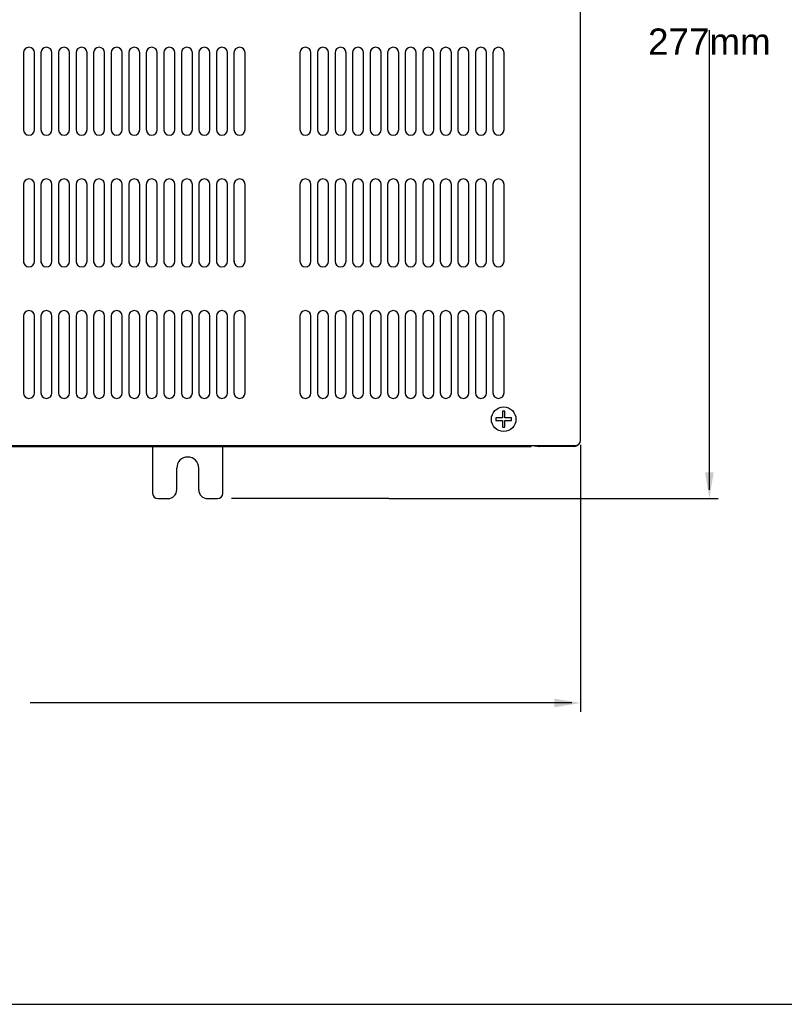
# Model space of a CAD drawing. Extents: x 183.7 to 238, y -64.4 to 9.5.
# Tile 4 of 18: x 196.6 to 205.3, y -39.9 to -28.7. Entities that reach past the tile are written whole.
import ezdxf

# ---------------------------------------------------------------- set-up
doc = ezdxf.new("R2010")
doc.units = 0
doc.header["$LTSCALE"] = 1.87
doc.header["$MEASUREMENT"] = 0
doc.layers.get('0').update_dxf_attribs({"linetype": 'CONTINUOUS'})
doc.layers.add('dim', color=5, linetype='CONTINUOUS')
doc.layers.add('UNIT', color=7, linetype='CONTINUOUS')
doc.styles.add('Arial', font='ARIAL.TTF', dxfattribs={"height": 0.3})

msp = doc.modelspace()

# ---------------------------------------------------------------- linework, layer by layer
at = {"linetype": 'Continuous'}
msp.add_line((184.41, -39.907), (210.078, -39.907), dxfattribs=at)
at = {"layer": 'dim'}
for p, q in [((204.433, -34.046), (204.433, -28.809)), ((202.965, -33.531), (202.965, -36.574)), ((200.779, -34.146), (198.987, -34.146)), ((200.779, -34.146), (204.533, -34.146)), ((202.865, -36.474), (196.692, -36.474))]:
    msp.add_line(p, q, dxfattribs=at)
for points in [[(204.383, -33.846), (204.483, -33.846), (204.433, -34.146)], [(202.665, -36.424), (202.665, -36.524), (202.965, -36.474)]]:
    msp.add_solid(points, dxfattribs=at)
at = {"layer": 'UNIT', "linetype": 'Continuous'}
for p, q in [((202.965, -33.481), (202.965, -23.785)), ((196.616, -29.066), (196.616, -29.941)), ((196.742, -29.941), (196.742, -29.066)), ((196.816, -29.066), (196.816, -29.941)), ((196.942, -29.941), (196.942, -29.066)), ((197.016, -29.066), (197.016, -29.941)), ((197.142, -29.941), (197.142, -29.066)), ((197.216, -29.066), (197.216, -29.941)), ((197.342, -29.941), (197.342, -29.066)), ((197.416, -29.066), (197.416, -29.941)), ((197.542, -29.941), (197.542, -29.066)), ((197.616, -29.066), (197.616, -29.941)), ((197.742, -29.941), (197.742, -29.066)), ((197.816, -29.066), (197.816, -29.941)), ((197.942, -29.941), (197.942, -29.066)), ((198.016, -29.066), (198.016, -29.941)), ((198.142, -29.941), (198.142, -29.066)), ((198.216, -29.066), (198.216, -29.941)), ((198.342, -29.941), (198.342, -29.066)), ((198.416, -29.066), (198.416, -29.941)), ((198.542, -29.941), (198.542, -29.066)), ((198.616, -29.066), (198.616, -29.941)), ((198.742, -29.941), (198.742, -29.066)), ((198.816, -29.066), (198.816, -29.941)), ((198.942, -29.941), (198.942, -29.066)), ((199.016, -29.066), (199.016, -29.941)), ((199.142, -29.941), (199.142, -29.066)), ((199.767, -29.066), (199.767, -29.941)), ((199.893, -29.941), (199.893, -29.066)), ((199.967, -29.066), (199.967, -29.941)), ((200.093, -29.941), (200.093, -29.066)), ((200.167, -29.066), (200.167, -29.941)), ((200.293, -29.941), (200.293, -29.066)), ((200.367, -29.066), (200.367, -29.941)), ((200.493, -29.941), (200.493, -29.066)), ((200.567, -29.066), (200.567, -29.941)), ((200.693, -29.941), (200.693, -29.066)), ((200.767, -29.066), (200.767, -29.941)), ((200.893, -29.941), (200.893, -29.066)), ((200.967, -29.066), (200.967, -29.941)), ((201.093, -29.941), (201.093, -29.066)), ((201.167, -29.066), (201.167, -29.941)), ((201.293, -29.941), (201.293, -29.066)), ((201.367, -29.066), (201.367, -29.941)), ((201.493, -29.941), (201.493, -29.066)), ((201.567, -29.066), (201.567, -29.941)), ((201.693, -29.941), (201.693, -29.066)), ((201.767, -29.066), (201.767, -29.941)), ((201.893, -29.941), (201.893, -29.066)), ((201.967, -29.066), (201.967, -29.941)), ((202.093, -29.941), (202.093, -29.066)), ((196.616, -30.566), (196.616, -31.441)), ((196.742, -31.441), (196.742, -30.566)), ((196.816, -30.566), (196.816, -31.441)), ((196.942, -31.441), (196.942, -30.566)), ((197.016, -30.566), (197.016, -31.441)), ((197.142, -31.441), (197.142, -30.566)), ((197.216, -30.566), (197.216, -31.441)), ((197.342, -31.441), (197.342, -30.566)), ((197.416, -30.566), (197.416, -31.441)), ((197.542, -31.441), (197.542, -30.566)), ((197.616, -30.566), (197.616, -31.441)), ((197.742, -31.441), (197.742, -30.566)), ((197.816, -30.566), (197.816, -31.441)), ((197.942, -31.441), (197.942, -30.566)), ((198.016, -30.566), (198.016, -31.441)), ((198.142, -31.441), (198.142, -30.566)), ((198.216, -30.566), (198.216, -31.441)), ((198.342, -31.441), (198.342, -30.566)), ((198.416, -30.566), (198.416, -31.441)), ((198.542, -31.441), (198.542, -30.566)), ((198.616, -30.566), (198.616, -31.441)), ((198.742, -31.441), (198.742, -30.566)), ((198.816, -30.566), (198.816, -31.441)), ((198.942, -31.441), (198.942, -30.566)), ((199.016, -30.566), (199.016, -31.441)), ((199.142, -31.441), (199.142, -30.566)), ((199.767, -30.566), (199.767, -31.441)), ((199.893, -31.441), (199.893, -30.566)), ((199.967, -30.566), (199.967, -31.441)), ((200.093, -31.441), (200.093, -30.566)), ((200.167, -30.566), (200.167, -31.441)), ((200.293, -31.441), (200.293, -30.566)), ((200.367, -30.566), (200.367, -31.441)), ((200.493, -31.441), (200.493, -30.566)), ((200.567, -30.566), (200.567, -31.441)), ((200.693, -31.441), (200.693, -30.566)), ((200.767, -30.566), (200.767, -31.441)), ((200.893, -31.441), (200.893, -30.566)), ((200.967, -30.566), (200.967, -31.441)), ((201.093, -31.441), (201.093, -30.566)), ((201.167, -30.566), (201.167, -31.441)), ((201.293, -31.441), (201.293, -30.566)), ((201.367, -30.566), (201.367, -31.441)), ((201.493, -31.441), (201.493, -30.566)), ((201.567, -30.566), (201.567, -31.441)), ((201.693, -31.441), (201.693, -30.566)), ((201.767, -30.566), (201.767, -31.441)), ((201.893, -31.441), (201.893, -30.566)), ((201.967, -30.566), (201.967, -31.441)), ((202.093, -31.441), (202.093, -30.566)), ((196.62, -31.459), (196.62, -31.437)), ((196.82, -31.459), (196.82, -31.437)), ((197.02, -31.459), (197.02, -31.437)), ((197.22, -31.459), (197.22, -31.437)), ((197.42, -31.459), (197.42, -31.437)), ((197.62, -31.459), (197.62, -31.437)), ((197.82, -31.459), (197.82, -31.437)), ((198.02, -31.459), (198.02, -31.437)), ((198.22, -31.459), (198.22, -31.437)), ((198.42, -31.459), (198.42, -31.437)), ((198.62, -31.459), (198.62, -31.437)), ((198.82, -31.459), (198.82, -31.437)), ((199.02, -31.459), (199.02, -31.437)), ((196.616, -32.066), (196.616, -32.941)), ((196.742, -32.941), (196.742, -32.066)), ((196.816, -32.066), (196.816, -32.941)), ((196.942, -32.941), (196.942, -32.066)), ((197.016, -32.066), (197.016, -32.941)), ((197.142, -32.941), (197.142, -32.066)), ((197.216, -32.066), (197.216, -32.941)), ((197.342, -32.941), (197.342, -32.066)), ((197.416, -32.066), (197.416, -32.941)), ((197.542, -32.941), (197.542, -32.066)), ((197.616, -32.066), (197.616, -32.941)), ((197.742, -32.941), (197.742, -32.066)), ((197.816, -32.066), (197.816, -32.941)), ((197.942, -32.941), (197.942, -32.066)), ((198.016, -32.066), (198.016, -32.941)), ((198.142, -32.941), (198.142, -32.066)), ((198.216, -32.066), (198.216, -32.941)), ((198.342, -32.941), (198.342, -32.066)), ((198.416, -32.066), (198.416, -32.941)), ((198.542, -32.941), (198.542, -32.066)), ((198.616, -32.066), (198.616, -32.941)), ((198.742, -32.941), (198.742, -32.066)), ((198.816, -32.066), (198.816, -32.941)), ((198.942, -32.941), (198.942, -32.066)), ((199.016, -32.066), (199.016, -32.941)), ((199.142, -32.941), (199.142, -32.066)), ((199.767, -32.066), (199.767, -32.941)), ((199.893, -32.941), (199.893, -32.066)), ((199.967, -32.066), (199.967, -32.941)), ((200.093, -32.941), (200.093, -32.066)), ((200.167, -32.066), (200.167, -32.941)), ((200.293, -32.941), (200.293, -32.066)), ((200.367, -32.066), (200.367, -32.941)), ((200.493, -32.941), (200.493, -32.066)), ((200.567, -32.066), (200.567, -32.941)), ((200.693, -32.941), (200.693, -32.066)), ((200.767, -32.066), (200.767, -32.941)), ((200.893, -32.941), (200.893, -32.066)), ((200.967, -32.066), (200.967, -32.941)), ((201.093, -32.941), (201.093, -32.066)), ((201.167, -32.066), (201.167, -32.941)), ((201.293, -32.941), (201.293, -32.066)), ((201.367, -32.066), (201.367, -32.941)), ((201.493, -32.941), (201.493, -32.066)), ((201.567, -32.066), (201.567, -32.941)), ((201.693, -32.941), (201.693, -32.066)), ((201.767, -32.066), (201.767, -32.941)), ((201.893, -32.941), (201.893, -32.066)), ((201.967, -32.066), (201.967, -32.941)), ((202.093, -32.941), (202.093, -32.066)), ((202.074, -33.151), (202.074, -33.226)), ((202.104, -33.151), (202.074, -33.151)), ((202.104, -33.226), (202.104, -33.151)), ((202.074, -33.226), (201.999, -33.226)), ((201.999, -33.226), (201.999, -33.256)), ((201.999, -33.256), (202.074, -33.256)), ((202.074, -33.256), (202.074, -33.331)), ((202.179, -33.226), (202.104, -33.226)), ((202.104, -33.256), (202.179, -33.256)), ((202.104, -33.331), (202.104, -33.256)), ((202.179, -33.256), (202.179, -33.226)), ((202.074, -33.331), (202.104, -33.331)), ((189.383, -33.541), (202.905, -33.541)), ((202.403, -33.55), (202.403, -33.541)), ((202.412, -33.541), (202.437, -33.544)), ((202.499, -33.541), (202.499, -33.55)), ((202.894, -33.541), (202.894, -33.55)), ((189.287, -33.55), (202.403, -33.55)), ((198.089, -33.55), (198.089, -34.085)), ((198.889, -34.085), (198.889, -33.55)), ((200.012, -33.557), (199.387, -33.557)), ((200.012, -33.55), (200.012, -33.557)), ((202.894, -33.55), (202.499, -33.55)), ((198.364, -34.045), (198.364, -33.797)), ((198.614, -34.045), (198.614, -33.797)), ((198.149, -34.145), (198.264, -34.145)), ((198.714, -34.145), (198.829, -34.145))]:
    msp.add_line(p, q, dxfattribs=at)
msp.add_lwpolyline([(202.437, -33.544), (202.469, -33.548), (202.499, -33.55)], dxfattribs=at)
msp.add_circle((202.089, -33.241), 0.14, dxfattribs=at)
for centre, radius, start, end in [((196.679, -29.066), 0.063, 0, 180), ((196.879, -29.066), 0.063, 0, 180), ((197.079, -29.066), 0.063, 0, 180), ((197.279, -29.066), 0.063, 0, 180), ((197.479, -29.066), 0.063, 0, 180), ((197.679, -29.066), 0.063, 0, 180), ((197.879, -29.066), 0.063, 0, 180), ((198.079, -29.066), 0.063, 0, 180), ((198.279, -29.066), 0.063, 0, 180), ((198.479, -29.066), 0.063, 0, 180), ((198.679, -29.066), 0.063, 0, 180), ((198.879, -29.066), 0.063, 0, 180), ((199.079, -29.066), 0.063, 0, 180), ((199.83, -29.066), 0.063, 0, 180), ((200.03, -29.066), 0.063, 0, 180), ((200.23, -29.066), 0.063, 0, 180), ((200.43, -29.066), 0.063, 0, 180), ((200.63, -29.066), 0.063, 0, 180), ((200.83, -29.066), 0.063, 0, 180), ((201.03, -29.066), 0.063, 0, 180), ((201.23, -29.066), 0.063, 0, 180), ((201.43, -29.066), 0.063, 0, 180), ((201.63, -29.066), 0.063, 0, 180), ((201.83, -29.066), 0.063, 0, 180), ((202.03, -29.066), 0.063, 0, 180), ((196.679, -29.941), 0.063, 180, 0), ((196.879, -29.941), 0.063, 180, 0), ((197.079, -29.941), 0.063, 180, 0), ((197.279, -29.941), 0.063, 180, 0), ((197.479, -29.941), 0.063, 180, 0), ((197.679, -29.941), 0.063, 180, 0), ((197.879, -29.941), 0.063, 180, 0), ((198.079, -29.941), 0.063, 180, 0), ((198.279, -29.941), 0.063, 180, 0), ((198.479, -29.941), 0.063, 180, 0), ((198.679, -29.941), 0.063, 180, 0), ((198.879, -29.941), 0.063, 180, 0), ((199.079, -29.941), 0.063, 180, 0), ((199.83, -29.941), 0.063, 180, 360), ((200.03, -29.941), 0.063, 180, 360), ((200.23, -29.941), 0.063, 180, 360), ((200.43, -29.941), 0.063, 180, 360), ((200.63, -29.941), 0.063, 180, 360), ((200.83, -29.941), 0.063, 180, 360), ((201.03, -29.941), 0.063, 180, 360), ((201.23, -29.941), 0.063, 180, 360), ((201.43, -29.941), 0.063, 180, 360), ((201.63, -29.941), 0.063, 180, 360), ((201.83, -29.941), 0.063, 180, 360), ((202.03, -29.941), 0.063, 180, 360), ((196.679, -30.566), 0.063, 0, 180), ((196.879, -30.566), 0.063, 0, 180), ((197.079, -30.566), 0.063, 0, 180), ((197.279, -30.566), 0.063, 0, 180), ((197.479, -30.566), 0.063, 0, 180), ((197.679, -30.566), 0.063, 0, 180), ((197.879, -30.566), 0.063, 0, 180), ((198.079, -30.566), 0.063, 0, 180), ((198.279, -30.566), 0.063, 0, 180), ((198.479, -30.566), 0.063, 0, 180), ((198.679, -30.566), 0.063, 0, 180), ((198.879, -30.566), 0.063, 0, 180), ((199.079, -30.566), 0.063, 0, 180), ((199.83, -30.566), 0.063, 0, 180), ((200.03, -30.566), 0.063, 0, 180), ((200.23, -30.566), 0.063, 0, 180), ((200.43, -30.566), 0.063, 0, 180), ((200.63, -30.566), 0.063, 0, 180), ((200.83, -30.566), 0.063, 0, 180), ((201.03, -30.566), 0.063, 0, 180), ((201.23, -30.566), 0.063, 0, 180), ((201.43, -30.566), 0.063, 0, 180), ((201.63, -30.566), 0.063, 0, 180), ((201.83, -30.566), 0.063, 0, 180), ((202.03, -30.566), 0.063, 0, 180), ((196.679, -31.441), 0.063, 180, 0), ((196.879, -31.441), 0.063, 180, 0), ((197.079, -31.441), 0.063, 180, 0), ((197.279, -31.441), 0.063, 180, 0), ((197.479, -31.441), 0.063, 180, 0), ((197.679, -31.441), 0.063, 180, 0), ((197.879, -31.441), 0.063, 180, 0), ((198.079, -31.441), 0.063, 180, 0), ((198.279, -31.441), 0.063, 180, 0), ((198.479, -31.441), 0.063, 180, 0), ((198.679, -31.441), 0.063, 180, 0), ((198.879, -31.441), 0.063, 180, 0), ((199.079, -31.441), 0.063, 180, 0), ((199.83, -31.441), 0.063, 180, 360), ((200.03, -31.441), 0.063, 180, 360), ((200.23, -31.441), 0.063, 180, 360), ((200.43, -31.441), 0.063, 180, 360), ((200.63, -31.441), 0.063, 180, 360), ((200.83, -31.441), 0.063, 180, 360), ((201.03, -31.441), 0.063, 180, 360), ((201.23, -31.441), 0.063, 180, 360), ((201.43, -31.441), 0.063, 180, 360), ((201.63, -31.441), 0.063, 180, 360), ((201.83, -31.441), 0.063, 180, 360), ((202.03, -31.441), 0.063, 180, 360), ((196.679, -32.066), 0.063, 0, 180), ((196.879, -32.066), 0.063, 0, 180), ((197.079, -32.066), 0.063, 0, 180), ((197.279, -32.066), 0.063, 0, 180), ((197.479, -32.066), 0.063, 0, 180), ((197.679, -32.066), 0.063, 0, 180), ((197.879, -32.066), 0.063, 0, 180), ((198.079, -32.066), 0.063, 0, 180), ((198.279, -32.066), 0.063, 0, 180), ((198.479, -32.066), 0.063, 0, 180), ((198.679, -32.066), 0.063, 0, 180), ((198.879, -32.066), 0.063, 0, 180), ((199.079, -32.066), 0.063, 0, 180), ((199.83, -32.066), 0.063, 0, 180), ((200.03, -32.066), 0.063, 0, 180), ((200.23, -32.066), 0.063, 0, 180), ((200.43, -32.066), 0.063, 0, 180), ((200.63, -32.066), 0.063, 0, 180), ((200.83, -32.066), 0.063, 0, 180), ((201.03, -32.066), 0.063, 0, 180), ((201.23, -32.066), 0.063, 0, 180), ((201.43, -32.066), 0.063, 0, 180), ((201.63, -32.066), 0.063, 0, 180), ((201.83, -32.066), 0.063, 0, 180), ((202.03, -32.066), 0.063, 0, 180), ((196.679, -32.941), 0.063, 180, 0), ((196.879, -32.941), 0.063, 180, 0), ((197.079, -32.941), 0.063, 180, 0), ((197.279, -32.941), 0.063, 180, 0), ((197.479, -32.941), 0.063, 180, 0), ((197.679, -32.941), 0.063, 180, 0), ((197.879, -32.941), 0.063, 180, 0), ((198.079, -32.941), 0.063, 180, 0), ((198.279, -32.941), 0.063, 180, 0), ((198.479, -32.941), 0.063, 180, 0), ((198.679, -32.941), 0.063, 180, 0), ((198.879, -32.941), 0.063, 180, 0), ((199.079, -32.941), 0.063, 180, 0), ((199.83, -32.941), 0.063, 180, 0), ((200.03, -32.941), 0.063, 180, 0), ((200.23, -32.941), 0.063, 180, 0), ((200.43, -32.941), 0.063, 180, 0), ((200.63, -32.941), 0.063, 180, 0), ((200.83, -32.941), 0.063, 180, 0), ((201.03, -32.941), 0.063, 180, 0), ((201.23, -32.941), 0.063, 180, 0), ((201.43, -32.941), 0.063, 180, 0), ((201.63, -32.941), 0.063, 180, 0), ((201.83, -32.941), 0.063, 180, 0), ((202.03, -32.941), 0.063, 180, 0), ((202.894, -33.482), 0.068, 270, 315), ((202.905, -33.481), 0.06, 270, 0), ((198.489, -33.797), 0.125, 0, 180), ((198.149, -34.085), 0.06, 180, 270), ((198.264, -34.045), 0.1, 270, 0), ((198.714, -34.045), 0.1, 180, 270), ((198.829, -34.085), 0.06, 270, 0)]:
    msp.add_arc(centre, radius, start, end, dxfattribs=at)

# ---------------------------------------------------------------- texts
at = {"layer": 'dim', "insert": (204.433, -28.689), "char_height": 0.3, "attachment_point": 5, "style": 'Arial'}
msp.add_mtext('10.92in.\\P277mm', dxfattribs=at)

doc.saveas('drawing.dxf')
